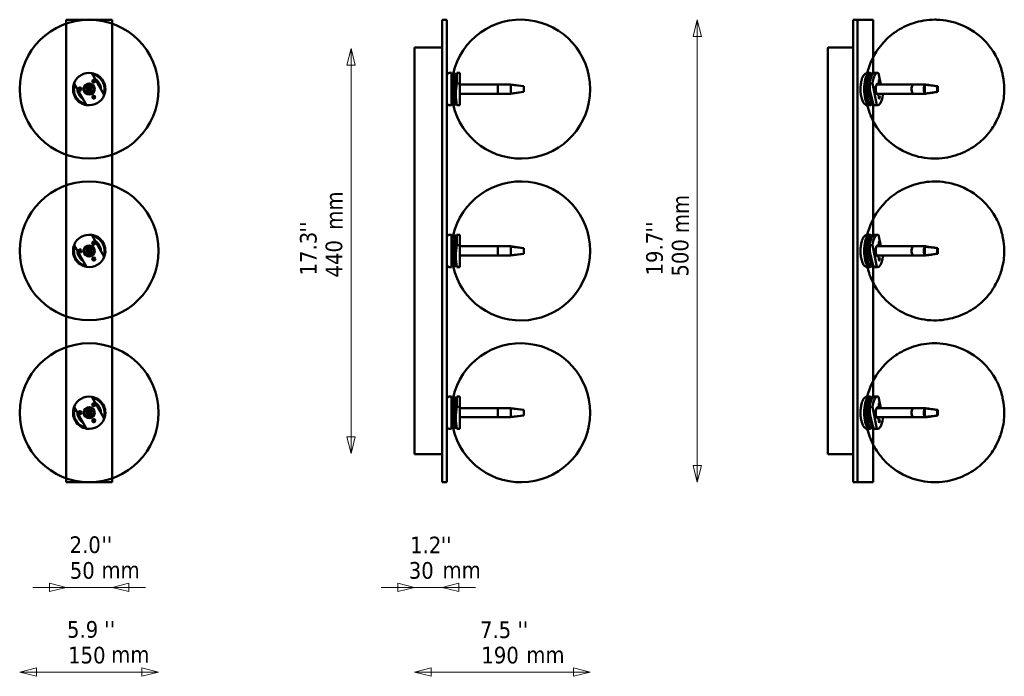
# Model space of a CAD drawing. Header units: millimetres. Extents: x 368 to 1433, y 228 to 938.
import ezdxf

# ---------------------------------------------------------------- set-up
doc = ezdxf.new("R2010")
doc.units = ezdxf.units.MM
doc.header["$LTSCALE"] = 6
for name, color, linetype, lineweight in [('Symbol (ISO)', 7, 'Continuous', 25), ('Widoczne (ISO)', 7, 'Continuous', 50), ('Wymiar (ISO)', 7, 'Continuous', 25)]:
    doc.layers.add(name, color=color, linetype=linetype, lineweight=lineweight)
doc.styles.add('Tekst notatki (ISO)', font='tahoma.ttf')

msp = doc.modelspace()

# ---------------------------------------------------------------- linework, layer by layer
at = {"layer": 'Widoczne (ISO)'}
for p, q in [((417.9, 938.3), (467.9, 938.3)), ((417.9, 438.3), (417.9, 938.3)), ((467.9, 938.3), (467.9, 438.3)), ((829.8, 938.3), (824.8, 938.3)), ((824.8, 438.3), (824.8, 938.3)), ((829.8, 438.3), (829.8, 938.3)), ((1273.8, 938.3), (1269.1, 938.3)), ((1269.1, 438.3), (1269.1, 938.3)), ((1273.8, 938.3), (1290.9, 938.3)), ((1273.8, 438.3), (1273.8, 938.3)), ((1290.9, 938.3), (1290.9, 880.1)), ((794.8, 907.3), (794.8, 908.3)), ((823.8, 908.3), (794.8, 908.3)), ((794.8, 469.3), (794.8, 907.3)), ((1241.8, 469.3), (1241.8, 907.3)), ((1269.1, 908.3), (1242.1, 908.3)), ((459.2, 857), (445.6, 880.5)), ((832.3, 880.8), (834.8, 880.8)), ((834.8, 845.8), (834.8, 880.8)), ((834.8, 879.8), (836.8, 879.8)), ((836.8, 846.8), (836.8, 879.8)), ((836.8, 875.9), (837.6, 875.9)), ((836.8, 873.4), (837.8, 873.4)), ((837.8, 869), (837.8, 879.8)), ((837.8, 879.8), (840.4, 879.8)), ((840.6, 880.8), (843.9, 880.8)), ((840.6, 869.5), (840.6, 880.8)), ((843.9, 869.5), (843.9, 880.8)), ((1284.7, 880.8), (1287, 880.8)), ((1286.8, 879.8), (1288.9, 879.8)), ((1289.9, 879.8), (1290.5, 879.8)), ((1292.5, 880.8), (1295.6, 880.8)), ((1298.9, 868.3), (1296.5, 880.5)), ((426.5, 869.5), (440.1, 846)), ((442.1, 866.3), (440.9, 867.8)), ((440.9, 865.2), (440.9, 867.8)), ((440.9, 861.4), (440.9, 865.2)), ((442.1, 866.3), (442.1, 865.2)), ((443.6, 866.3), (442.1, 866.3)), ((442.1, 865.2), (442.1, 861.4)), ((443.6, 866.3), (444.9, 867.8)), ((443.6, 865.2), (443.6, 866.3)), ((443.6, 861.4), (443.6, 865.2)), ((444.9, 867.8), (444.9, 865.2)), ((444.9, 865.2), (444.9, 861.4)), ((836.8, 870.4), (837.8, 870.4)), ((837.8, 868.3), (836.8, 868.3)), ((836.8, 864.8), (837.8, 864.8)), ((837.8, 869), (840.4, 869)), ((837.8, 869), (837.8, 847)), ((840.6, 869.5), (843.9, 869.5)), ((843.9, 869.5), (843.9, 846)), ((884.8, 868.3), (843.9, 868.3)), ((884.8, 858.3), (884.8, 868.3)), ((884.8, 868.3), (884.8, 858.3)), ((884.8, 868.3), (898.8, 868.3)), ((898.8, 867.8), (898.8, 868.3)), ((898.8, 868.3), (912.8, 866.3)), ((912.8, 866.3), (898.8, 867.8)), ((898.8, 858.7), (898.8, 867.8)), ((912.8, 866.3), (912.8, 865.2)), ((912.8, 865.2), (912.8, 861.4)), ((984.7, 863.1), (984.7, 863.4)), ((984.7, 863.1), (984.7, 863.4)), ((1284.6, 869), (1286.9, 869)), ((1284.6, 869), (1288.9, 847)), ((1284.8, 864.8), (1285.4, 864.8)), ((1286.9, 869.5), (1290, 869.5)), ((1290, 869.5), (1294.6, 846)), ((1334, 868.3), (1294.4, 868.3)), ((1334, 868.3), (1347.2, 868.3)), ((1360.1, 866.3), (1346.5, 867.8)), ((1346.5, 865.2), (1346.5, 867.8)), ((1346.5, 861.4), (1346.5, 865.2)), ((1360.1, 866.3), (1360.1, 865.2)), ((1360.6, 866.3), (1360.1, 866.3)), ((1360.6, 866.3), (1360.1, 866.3)), ((1360.1, 865.2), (1360.1, 861.4)), ((1360.6, 865.2), (1360.6, 866.3)), ((1360.6, 861.4), (1360.6, 865.2)), ((440.9, 858.7), (440.9, 861.4)), ((442.1, 860.3), (440.9, 858.7)), ((442.1, 861.4), (442.1, 860.3)), ((442.1, 860.3), (443.6, 860.3)), ((443.6, 860.3), (443.6, 861.4)), ((443.6, 860.3), (444.9, 858.7)), ((444.9, 861.4), (444.9, 858.7)), ((836.8, 861.8), (837.8, 861.8)), ((837.8, 858.3), (836.8, 858.3)), ((836.8, 856.1), (837.8, 856.1)), ((836.8, 853.1), (837.8, 853.1)), ((884.8, 858.3), (843.9, 858.3)), ((884.8, 858.3), (898.8, 858.3)), ((912.8, 860.3), (898.8, 858.7)), ((912.8, 860.3), (898.8, 858.3)), ((898.8, 858.3), (898.8, 858.7)), ((912.8, 861.4), (912.8, 860.3)), ((1284.8, 861.8), (1286, 861.8)), ((1286.3, 860.3), (1285.7, 860.3)), ((1334, 858.3), (1294.4, 858.3)), ((1301.1, 857), (1300.9, 858.3)), ((1334, 858.3), (1347.2, 858.3)), ((1346.5, 858.7), (1346.5, 861.4)), ((1360.1, 860.3), (1346.5, 858.7)), ((1360.1, 861.4), (1360.1, 860.3)), ((1360.1, 860.3), (1360.6, 860.3)), ((1360.6, 860.3), (1360.1, 860.2)), ((1360.6, 860.3), (1360.6, 861.4)), ((832.3, 845.8), (834.8, 845.8)), ((834.8, 846.8), (836.8, 846.8)), ((836.8, 850.6), (837.6, 850.6)), ((837.8, 847), (840.4, 847)), ((837.8, 846.8), (837.8, 847)), ((837.8, 846.8), (840.4, 846.8)), ((843.9, 846), (840.6, 846)), ((840.6, 845.8), (840.6, 846)), ((840.6, 845.8), (843.9, 845.8)), ((843.9, 845.8), (843.9, 846)), ((1284.7, 845.8), (1287, 845.8)), ((1286.8, 846.8), (1288.9, 846.8)), ((1288.9, 847), (1291.2, 847)), ((1289.9, 846.8), (1291.3, 846.8)), ((1290.9, 846.8), (1290.9, 705.1)), ((1294.6, 846), (1291.6, 846)), ((1292.5, 845.8), (1295.6, 845.8)), ((459.2, 682), (445.6, 705.5)), ((832.3, 705.8), (834.8, 705.8)), ((834.8, 670.8), (834.8, 705.8)), ((834.8, 704.8), (836.8, 704.8)), ((836.8, 671.8), (836.8, 704.8)), ((837.8, 694), (837.8, 704.8)), ((837.8, 704.8), (840.4, 704.8)), ((840.6, 705.8), (843.9, 705.8)), ((840.6, 694.5), (840.6, 705.8)), ((843.9, 694.5), (843.9, 705.8)), ((1284.7, 705.8), (1287, 705.8)), ((1286.8, 704.8), (1288.9, 704.8)), ((1289.9, 704.8), (1290.5, 704.8)), ((1292.5, 705.8), (1295.6, 705.8)), ((1298.9, 693.3), (1296.5, 705.5)), ((426.5, 694.5), (440.1, 671)), ((442.1, 691.3), (440.9, 692.8)), ((440.9, 690.2), (440.9, 692.8)), ((443.6, 691.3), (444.9, 692.8)), ((444.9, 692.8), (444.9, 690.2)), ((836.8, 700.9), (837.6, 700.9)), ((836.8, 698.4), (837.8, 698.4)), ((836.8, 695.4), (837.8, 695.4)), ((837.8, 693.3), (836.8, 693.3)), ((837.8, 694), (840.4, 694)), ((837.8, 694), (837.8, 672)), ((840.6, 694.5), (843.9, 694.5)), ((843.9, 694.5), (843.9, 671)), ((884.8, 693.3), (843.9, 693.3)), ((884.8, 683.3), (884.8, 693.3)), ((884.8, 693.3), (884.8, 683.3)), ((884.8, 693.3), (898.8, 693.3)), ((898.8, 692.8), (898.8, 693.3)), ((898.8, 693.3), (912.8, 691.3)), ((912.8, 691.3), (898.8, 692.8)), ((898.8, 683.7), (898.8, 692.8)), ((1284.6, 694), (1286.9, 694)), ((1284.6, 694), (1288.9, 672)), ((1286.9, 694.5), (1290, 694.5)), ((1290, 694.5), (1294.6, 671)), ((1334, 693.3), (1294.4, 693.3)), ((1334, 693.3), (1347.2, 693.3)), ((1360.1, 691.3), (1346.5, 692.8)), ((1346.5, 690.2), (1346.5, 692.8)), ((440.9, 686.4), (440.9, 690.2)), ((440.9, 683.7), (440.9, 686.4)), ((442.1, 685.3), (440.9, 683.7)), ((442.1, 691.3), (442.1, 690.2)), ((443.6, 691.3), (442.1, 691.3)), ((442.1, 690.2), (442.1, 686.4)), ((442.1, 686.4), (442.1, 685.3)), ((442.1, 685.3), (443.6, 685.3)), ((443.6, 690.2), (443.6, 691.3)), ((443.6, 686.4), (443.6, 690.2)), ((443.6, 685.3), (443.6, 686.4)), ((443.6, 685.3), (444.9, 683.7)), ((444.9, 690.2), (444.9, 686.4)), ((444.9, 686.4), (444.9, 683.7)), ((836.8, 689.8), (837.8, 689.8)), ((836.8, 686.8), (837.8, 686.8)), ((837.8, 683.3), (836.8, 683.3)), ((884.8, 683.3), (843.9, 683.3)), ((884.8, 683.3), (898.8, 683.3)), ((912.8, 685.3), (898.8, 683.7)), ((912.8, 685.3), (898.8, 683.3)), ((898.8, 683.3), (898.8, 683.7)), ((912.8, 691.3), (912.8, 690.2)), ((912.8, 690.2), (912.8, 686.4)), ((912.8, 686.4), (912.8, 685.3)), ((984.7, 688.1), (984.7, 688.4)), ((984.7, 688.1), (984.7, 688.4)), ((1284.8, 689.8), (1285.4, 689.8)), ((1284.8, 686.8), (1286, 686.8)), ((1286.3, 685.3), (1285.7, 685.3)), ((1334, 683.3), (1294.4, 683.3)), ((1301.1, 682), (1300.9, 683.3)), ((1334, 683.3), (1347.2, 683.3)), ((1346.5, 686.4), (1346.5, 690.2)), ((1346.5, 683.7), (1346.5, 686.4)), ((1360.1, 685.3), (1346.5, 683.7)), ((1360.1, 691.3), (1360.1, 690.2)), ((1360.6, 691.3), (1360.1, 691.3)), ((1360.6, 691.3), (1360.1, 691.3)), ((1360.1, 690.2), (1360.1, 686.4)), ((1360.1, 686.4), (1360.1, 685.3)), ((1360.1, 685.3), (1360.6, 685.3)), ((1360.6, 685.3), (1360.1, 685.2)), ((1360.6, 690.2), (1360.6, 691.3)), ((1360.6, 686.4), (1360.6, 690.2)), ((1360.6, 685.3), (1360.6, 686.4)), ((834.8, 671.8), (836.8, 671.8)), ((836.8, 681.1), (837.8, 681.1)), ((836.8, 678.1), (837.8, 678.1)), ((836.8, 675.6), (837.6, 675.6)), ((837.8, 672), (840.4, 672)), ((837.8, 671.8), (837.8, 672)), ((837.8, 671.8), (840.4, 671.8)), ((843.9, 671), (840.6, 671)), ((840.6, 670.8), (840.6, 671)), ((843.9, 670.8), (843.9, 671)), ((1286.8, 671.8), (1288.9, 671.8)), ((1288.9, 672), (1291.2, 672)), ((1289.9, 671.8), (1291.3, 671.8)), ((1290.9, 671.8), (1290.9, 530.1)), ((1294.6, 671), (1291.6, 671)), ((832.3, 670.8), (834.8, 670.8)), ((840.6, 670.8), (843.9, 670.8)), ((1284.7, 670.8), (1287, 670.8)), ((1292.5, 670.8), (1295.6, 670.8)), ((459.2, 507), (445.6, 530.5)), ((832.3, 530.8), (834.8, 530.8)), ((834.8, 495.8), (834.8, 530.8)), ((834.8, 529.8), (836.8, 529.8)), ((836.8, 496.8), (836.8, 529.8)), ((836.8, 525.9), (837.6, 525.9)), ((836.8, 523.4), (837.8, 523.4)), ((837.8, 519), (837.8, 529.8)), ((837.8, 529.8), (840.4, 529.8)), ((840.6, 530.8), (843.9, 530.8)), ((840.6, 519.5), (840.6, 530.8)), ((843.9, 519.5), (843.9, 530.8)), ((1284.7, 530.8), (1287, 530.8)), ((1286.8, 529.8), (1288.9, 529.8)), ((1289.9, 529.8), (1290.5, 529.8)), ((1292.5, 530.8), (1295.6, 530.8)), ((1298.9, 518.3), (1296.5, 530.5)), ((426.5, 519.5), (440.1, 496)), ((442.1, 516.3), (440.9, 517.8)), ((440.9, 515.2), (440.9, 517.8)), ((440.9, 511.4), (440.9, 515.2)), ((440.9, 508.7), (440.9, 511.4)), ((442.1, 516.3), (442.1, 515.2)), ((443.6, 516.3), (442.1, 516.3)), ((442.1, 515.2), (442.1, 511.4)), ((442.1, 511.4), (442.1, 510.3)), ((443.6, 516.3), (444.9, 517.8)), ((443.6, 515.2), (443.6, 516.3)), ((443.6, 511.4), (443.6, 515.2)), ((443.6, 510.3), (443.6, 511.4)), ((444.9, 517.8), (444.9, 515.2)), ((444.9, 515.2), (444.9, 511.4)), ((444.9, 511.4), (444.9, 508.7)), ((836.8, 520.4), (837.8, 520.4)), ((837.8, 518.3), (836.8, 518.3)), ((836.8, 514.8), (837.8, 514.8)), ((836.8, 511.8), (837.8, 511.8)), ((837.8, 519), (840.4, 519)), ((837.8, 519), (837.8, 497)), ((840.6, 519.5), (843.9, 519.5)), ((843.9, 519.5), (843.9, 496)), ((884.8, 518.3), (843.9, 518.3)), ((884.8, 508.3), (884.8, 518.3)), ((884.8, 518.3), (884.8, 508.3)), ((884.8, 518.3), (898.8, 518.3)), ((898.8, 517.8), (898.8, 518.3)), ((898.8, 518.3), (912.8, 516.3)), ((912.8, 516.3), (898.8, 517.8)), ((898.8, 508.7), (898.8, 517.8)), ((912.8, 516.3), (912.8, 515.2)), ((912.8, 515.2), (912.8, 511.4)), ((912.8, 511.4), (912.8, 510.3)), ((984.7, 513.1), (984.7, 513.4)), ((984.7, 513.1), (984.7, 513.4)), ((1284.6, 519), (1286.9, 519)), ((1284.6, 519), (1288.9, 497)), ((1284.8, 514.8), (1285.4, 514.8)), ((1284.8, 511.8), (1286, 511.8)), ((1286.9, 519.5), (1290, 519.5)), ((1290, 519.5), (1294.6, 496)), ((1334, 518.3), (1294.4, 518.3)), ((1334, 518.3), (1347.2, 518.3)), ((1360.1, 516.3), (1346.5, 517.8)), ((1346.5, 515.2), (1346.5, 517.8)), ((1346.5, 511.4), (1346.5, 515.2)), ((1346.5, 508.7), (1346.5, 511.4)), ((1360.1, 516.3), (1360.1, 515.2)), ((1360.6, 516.3), (1360.1, 516.3)), ((1360.6, 516.3), (1360.1, 516.3)), ((1360.1, 515.2), (1360.1, 511.4)), ((1360.1, 511.4), (1360.1, 510.3)), ((1360.6, 515.2), (1360.6, 516.3)), ((1360.6, 511.4), (1360.6, 515.2)), ((1360.6, 510.3), (1360.6, 511.4)), ((442.1, 510.3), (440.9, 508.7)), ((442.1, 510.3), (443.6, 510.3)), ((443.6, 510.3), (444.9, 508.7)), ((837.8, 508.3), (836.8, 508.3)), ((836.8, 506.1), (837.8, 506.1)), ((836.8, 503.1), (837.8, 503.1)), ((836.8, 500.6), (837.6, 500.6)), ((884.8, 508.3), (843.9, 508.3)), ((884.8, 508.3), (898.8, 508.3)), ((912.8, 510.3), (898.8, 508.7)), ((912.8, 510.3), (898.8, 508.3)), ((898.8, 508.3), (898.8, 508.7)), ((1286.3, 510.3), (1285.7, 510.3)), ((1334, 508.3), (1294.4, 508.3)), ((1301.1, 507), (1300.9, 508.3)), ((1334, 508.3), (1347.2, 508.3)), ((1360.1, 510.3), (1346.5, 508.7)), ((1360.1, 510.3), (1360.6, 510.3)), ((1360.6, 510.3), (1360.1, 510.2)), ((832.3, 495.8), (834.8, 495.8)), ((834.8, 496.8), (836.8, 496.8)), ((837.8, 497), (840.4, 497)), ((837.8, 496.8), (837.8, 497)), ((837.8, 496.8), (840.4, 496.8)), ((843.9, 496), (840.6, 496)), ((840.6, 495.8), (840.6, 496)), ((840.6, 495.8), (843.9, 495.8)), ((843.9, 495.8), (843.9, 496)), ((1284.7, 495.8), (1287, 495.8)), ((1286.8, 496.8), (1288.9, 496.8)), ((1288.9, 497), (1291.2, 497)), ((1289.9, 496.8), (1291.3, 496.8)), ((1290.9, 496.8), (1290.9, 438.3)), ((1294.6, 496), (1291.6, 496)), ((1292.5, 495.8), (1295.6, 495.8)), ((794.8, 468.3), (794.8, 469.3)), ((794.8, 468.3), (823.8, 468.3)), ((1242.1, 468.3), (1269.1, 468.3)), ((467.9, 438.3), (417.9, 438.3)), ((829.8, 438.3), (824.8, 438.3)), ((1273.8, 438.3), (1269.1, 438.3)), ((1290.9, 438.3), (1273.8, 438.3))]:
    msp.add_line(p, q, dxfattribs=at)
for centre, radius in [((442.9, 863.3), 75.1), ((447.9, 871.9), 1.73), ((447.9, 871.9), 1.23), ((432.9, 863.3), 1.73), ((432.9, 863.3), 1.23), ((432.9, 863.3), 1.19), ((442.9, 863.3), 6), ((442.9, 863.3), 5.96), ((447.9, 871.9), 1.19), ((447.9, 854.6), 1.73), ((447.9, 854.6), 1.23), ((447.9, 854.6), 1.19), ((442.9, 688.3), 75.1), ((442.9, 688.3), 6), ((442.9, 688.3), 5.96), ((447.9, 696.9), 1.73), ((447.9, 696.9), 1.23), ((447.9, 696.9), 1.19), ((432.9, 688.3), 1.73), ((432.9, 688.3), 1.23), ((432.9, 688.3), 1.19), ((447.9, 679.6), 1.73), ((447.9, 679.6), 1.23), ((447.9, 679.6), 1.19), ((442.9, 513.3), 75.1), ((447.9, 521.9), 1.73), ((447.9, 521.9), 1.23), ((447.9, 521.9), 1.19), ((432.9, 513.3), 1.73), ((432.9, 513.3), 1.23), ((432.9, 513.3), 1.19), ((442.9, 513.3), 6), ((442.9, 513.3), 5.96), ((447.9, 504.6), 1.73), ((447.9, 504.6), 1.23), ((447.9, 504.6), 1.19)]:
    msp.add_circle(centre, radius, dxfattribs=at)
for centre, radius, start, end in [((909.7, 863.4), 75, 0, 167.3777), ((823.8, 907.3), 1, 0, 90), ((442.9, 863.3), 17.5, 81.0552, 158.9448), ((442.9, 863.3), 17.5, 338.9448, 81.0552), ((442.9, 863.3), 16.5, 341.8103, 78.1897), ((442.9, 863.3), 12.6, 0.7238, 59.2762), ((447.6, 871.5), 3, 7.556, 52.444), ((832.3, 878.3), 2.5, 90, 180), ((837.6, 876.1), 0.2, 270, 333.3828), ((913.6, 863.3), 75, 166.5066, 167.291), ((442.9, 863.3), 17.5, 158.9448, 261.0552), ((442.9, 863.3), 16.5, 161.8103, 258.1897), ((442.9, 863.3), 12.6, 180.7238, 239.2762), ((433.4, 863.3), 3, 187.556, 232.444), ((442.9, 863.3), 5, 113.5782, 246.4218), ((442.9, 863.3), 5, 66.4218, 113.5782), ((442.9, 863.3), 5, 293.5782, 66.4218), ((909.7, 863.1), 75, 192.6223, 0), ((909.7, 863.4), 75, 359.9154, 0), ((909.7, 863.1), 75, 0, 0.0846), ((442.9, 863.3), 17.5, 261.0552, 338.9448), ((442.9, 863.3), 5, 246.4218, 293.5782), ((832.3, 848.3), 2.5, 180, 270), ((837.6, 850.4), 0.2, 26.6172, 90), ((913.6, 863.3), 75, 192.709, 193.4934), ((909.7, 688.4), 75, 0, 167.3777), ((442.9, 688.3), 17.5, 81.0552, 158.9448), ((442.9, 688.3), 17.5, 338.9448, 81.0552), ((442.9, 688.3), 16.5, 341.8103, 78.1897), ((832.3, 703.3), 2.5, 90, 180), ((913.6, 688.3), 75, 166.5066, 167.291), ((442.9, 688.3), 17.5, 158.9448, 261.0552), ((442.9, 688.3), 16.5, 161.8103, 258.1897), ((442.9, 688.3), 5, 113.5782, 246.4218), ((442.9, 688.3), 5, 66.4218, 113.5782), ((442.9, 688.3), 5, 293.5782, 66.4218), ((442.9, 688.3), 12.6, 0.7238, 59.2762), ((447.6, 696.5), 3, 7.556, 52.444), ((837.6, 701.1), 0.2, 270, 333.3828), ((442.9, 688.3), 12.6, 180.7238, 239.2762), ((433.4, 688.3), 3, 187.556, 232.444), ((442.9, 688.3), 17.5, 261.0552, 338.9448), ((442.9, 688.3), 5, 246.4218, 293.5782), ((909.7, 688.1), 75, 192.6223, 0), ((909.7, 688.4), 75, 359.9154, 0), ((909.7, 688.1), 75, 0, 0.0846), ((832.3, 673.3), 2.5, 180, 270), ((837.6, 675.4), 0.2, 26.6172, 90), ((913.6, 688.3), 75, 192.709, 193.4934), ((909.7, 513.4), 75, 0, 167.3777), ((442.9, 513.3), 17.5, 81.0552, 158.9448), ((442.9, 513.3), 17.5, 338.9448, 81.0552), ((442.9, 513.3), 16.5, 341.8103, 78.1897), ((442.9, 513.3), 12.6, 0.7238, 59.2762), ((447.6, 521.5), 3, 7.556, 52.444), ((832.3, 528.3), 2.5, 90, 180), ((837.6, 526.1), 0.2, 270, 333.3828), ((913.6, 513.3), 75, 166.5066, 167.291), ((442.9, 513.3), 17.5, 158.9448, 261.0552), ((442.9, 513.3), 16.5, 161.8103, 258.1897), ((442.9, 513.3), 12.6, 180.7238, 239.2762), ((433.4, 513.3), 3, 187.556, 232.444), ((442.9, 513.3), 5, 113.5782, 246.4218), ((442.9, 513.3), 5, 66.4218, 113.5782), ((442.9, 513.3), 5, 293.5782, 66.4218), ((909.7, 513.1), 75, 192.6223, 0), ((909.7, 513.4), 75, 359.9154, 0), ((909.7, 513.1), 75, 0, 0.0846), ((442.9, 513.3), 17.5, 261.0552, 338.9448), ((442.9, 513.3), 5, 246.4218, 293.5782), ((837.6, 500.4), 0.2, 26.6172, 90), ((832.3, 498.3), 2.5, 180, 270), ((913.6, 513.3), 75, 192.709, 193.4934), ((823.8, 469.3), 1, 270, 0)]:
    msp.add_arc(centre, radius, start, end, dxfattribs=at)
for centre, major_axis, ratio, start_param, end_param in [((1242.1, 907.3), (0, 1), 0.34202, 0, 1.570796), ((1287, 863.3), (0, 17.5), 0.34202, 5.94287, 9.765093), ((1288.9, 863.3), (0, 16.5), 0.34202, 6.199832, 9.508131), ((1289.9, 863.3), (0, 16.5), 0.34202, 0, 1.213374), ((1292.5, 863.3), (0, 17.5), 0.34202, 0, 1.203314), ((1295.6, 863.3), (0, 17.5), 0.34202, 6.127069, 7.486499), ((913.6, 857.8), (-74.2, 0), 0.866025, 6.098681, 6.46769), ((1285.7, 863.3), (0, -3), 0.34202, 3.629642, 6.283185), ((1357.8, 857.8), (63.8, -37.8), 0.813798, 3.586321, 3.95533), ((1291.7, 863.3), (0, 1.23), 0.34202, 3.262567, 6.162211), ((1295.6, 863.3), (0, -6), 0.34202, 2.555907, 6.868871), ((1296.8, 871.9), (0, 1.23), 0.34202, 3.262567, 6.162211), ((1334, 863.3), (0, -5), 0.34202, 3.141593, 6.283185), ((1334, 863.3), (0, 5), 0.34202, 0, 3.141593), ((1347.2, 863.3), (0, -5), 0.34202, 3.553109, 5.871668), ((1347.2, 863.3), (0, 5), 0.34202, 6.231189, 6.694702), ((1295.6, 863.3), (0, -17.5), 0.34202, 6.127069, 7.486499), ((1296.8, 854.6), (0, 1.23), 0.34202, 3.262567, 6.162211), ((1347.2, 863.3), (0, -5), 0.34202, 5.871668, 6.335182), ((1289.9, 863.3), (0, -16.5), 0.34202, 6.117009, 6.283185), ((1292.5, 863.3), (0, -17.5), 0.34202, 6.127069, 6.283185), ((1287, 688.3), (0, 17.5), 0.34202, 5.94287, 9.765093), ((1288.9, 688.3), (0, 16.5), 0.34202, 6.199832, 9.508131), ((1289.9, 688.3), (0, 16.5), 0.34202, 0, 1.213374), ((1292.5, 688.3), (0, 17.5), 0.34202, 0, 1.203314), ((1295.6, 688.3), (0, 17.5), 0.34202, 6.127069, 7.486499), ((913.6, 682.8), (-74.2, 0), 0.866025, 6.098681, 6.46769), ((1357.8, 682.8), (63.8, -37.8), 0.813798, 3.586321, 3.95533), ((1295.6, 688.3), (0, -6), 0.34202, 2.555907, 6.868871), ((1296.8, 696.9), (0, 1.23), 0.34202, 3.262567, 6.162211), ((1334, 688.3), (0, -5), 0.34202, 3.141593, 6.283185), ((1334, 688.3), (0, 5), 0.34202, 0, 3.141593), ((1347.2, 688.3), (0, -5), 0.34202, 3.553109, 5.871668), ((1347.2, 688.3), (0, 5), 0.34202, 6.231189, 6.694702), ((1285.7, 688.3), (0, -3), 0.34202, 3.629642, 6.283185), ((1291.7, 688.3), (0, 1.23), 0.34202, 3.262567, 6.162211), ((1295.6, 688.3), (0, -17.5), 0.34202, 6.127069, 7.486499), ((1347.2, 688.3), (0, -5), 0.34202, 5.871668, 6.335182), ((1289.9, 688.3), (0, -16.5), 0.34202, 6.117009, 6.283185), ((1292.5, 688.3), (0, -17.5), 0.34202, 6.127069, 6.283185), ((1296.8, 679.6), (0, 1.23), 0.34202, 3.262567, 6.162211), ((1287, 513.3), (0, 17.5), 0.34202, 5.94287, 9.765093), ((1288.9, 513.3), (0, 16.5), 0.34202, 6.199832, 9.508131), ((1289.9, 513.3), (0, 16.5), 0.34202, 0, 1.213374), ((1292.5, 513.3), (0, 17.5), 0.34202, 0, 1.203314), ((1295.6, 513.3), (0, 17.5), 0.34202, 6.127069, 7.486499), ((1296.8, 521.9), (0, 1.23), 0.34202, 3.262567, 6.162211), ((913.6, 507.8), (-74.2, 0), 0.866025, 6.098681, 6.46769), ((1285.7, 513.3), (0, -3), 0.34202, 3.629642, 6.283185), ((1357.8, 507.8), (63.8, -37.8), 0.813798, 3.586321, 3.95533), ((1291.7, 513.3), (0, 1.23), 0.34202, 3.262567, 6.162211), ((1295.6, 513.3), (0, -6), 0.34202, 2.555907, 6.868871), ((1334, 513.3), (0, -5), 0.34202, 3.141593, 6.283185), ((1334, 513.3), (0, 5), 0.34202, 0, 3.141593), ((1347.2, 513.3), (0, -5), 0.34202, 3.553109, 5.871668), ((1347.2, 513.3), (0, 5), 0.34202, 6.231189, 6.694702), ((1295.6, 513.3), (0, -17.5), 0.34202, 6.127069, 7.486499), ((1296.8, 504.6), (0, 1.23), 0.34202, 3.262567, 6.162211), ((1347.2, 513.3), (0, -5), 0.34202, 5.871668, 6.335182), ((1289.9, 513.3), (0, -16.5), 0.34202, 6.117009, 6.283185), ((1292.5, 513.3), (0, -17.5), 0.34202, 6.127069, 6.283185), ((1242.1, 469.3), (0, -1), 0.34202, 4.712389, 6.283185)]:
    msp.add_ellipse(centre, major_axis=major_axis, ratio=ratio, start_param=start_param, end_param=end_param, dxfattribs=at)
for centre, major_axis in [((1297.3, 871.9), (0, 1.73)), ((1292.1, 863.3), (0, -1.73)), ((1297.3, 854.6), (0, 1.73)), ((1297.3, 696.9), (0, 1.73)), ((1292.1, 688.3), (0, -1.73)), ((1297.3, 679.6), (0, 1.73)), ((1297.3, 521.9), (0, 1.73)), ((1292.1, 513.3), (0, -1.73)), ((1297.3, 504.6), (0, 1.73))]:
    msp.add_ellipse(centre, major_axis=major_axis, ratio=0.34202, dxfattribs=at)
for points, knots in [([(1357.4, 938.4), (1349.4, 938.4), (1341.5, 937), (1326.9, 932.3), (1320.4, 928.9), (1308.6, 920.9), (1303.9, 916.2), (1295.2, 906), (1292.3, 900.9), (1286.7, 889.5), (1285.3, 884.4), (1282.5, 872.3), (1282.3, 866.8), (1282.6, 856.9), (1282.9, 852.8), (1284.9, 843.8), (1286, 839.3), (1290.3, 829.4), (1292.5, 825.2), (1298.4, 816.7), (1301.3, 813.1), (1311.1, 803.6), (1319.4, 797.3), (1338.5, 790.1), (1347.3, 788.3), (1364.3, 788), (1372.3, 789.3), (1387, 793.8), (1393.6, 797.1), (1405.5, 805), (1410.3, 809.6), (1419.2, 819.8), (1422.1, 824.9), (1427.9, 836.3), (1429.3, 841.3), (1432.3, 853.4), (1432.6, 858.8), (1432.4, 868.5), (1432.1, 872.6), (1430.3, 881.5), (1429.3, 886), (1425.2, 895.9), (1423.1, 900.2), (1417.3, 908.8), (1414.4, 912.5), (1404.7, 922.1), (1396.5, 928.6), (1377.3, 936.1), (1368.5, 938.1), (1358.8, 938.4), (1358.1, 938.4), (1357.4, 938.4)], [0, 0, 0, 0, 0.109446, 0.109446, 0.22875, 0.22875, 0.380678, 0.380678, 0.604177, 0.604177, 0.980245, 0.980245, 1.65971, 1.65971, 2.124232, 2.124232, 2.477917, 2.477917, 2.689396, 2.689396, 2.822985, 2.822985, 3.013497, 3.013497, 3.136426, 3.136426, 3.245894, 3.245894, 3.364296, 3.364296, 3.514045, 3.514045, 3.732896, 3.732896, 4.099069, 4.099069, 4.760977, 4.760977, 5.22778, 5.22778, 5.595238, 5.595238, 5.816503, 5.816503, 5.954848, 5.954848, 6.150205, 6.150205, 6.274176, 6.274176, 6.283185, 6.283185, 6.283185, 6.283185]), ([(1284.7, 845.8), (1284, 845.8), (1283.3, 845.9), (1282, 846.6), (1281.5, 847.1), (1280.2, 848.5), (1279.6, 849.6), (1278.5, 852.3), (1278.1, 853.9), (1277.4, 857.3), (1277.2, 859.1), (1277, 862.7), (1277, 864.5), (1277.3, 868), (1277.5, 869.7), (1278.1, 872.9), (1278.5, 874.4), (1279.6, 877.1), (1280.3, 878.3), (1281.7, 879.6), (1282.1, 880), (1283.3, 880.6), (1284, 880.8), (1284.7, 880.8)], [3.141593, 3.141593, 3.141593, 3.141593, 3.306994, 3.306994, 3.51017, 3.51017, 3.843469, 3.843469, 4.217729, 4.217729, 4.562888, 4.562888, 4.899551, 4.899551, 5.23663, 5.23663, 5.583149, 5.583149, 5.957606, 5.957606, 6.110049, 6.110049, 6.283185, 6.283185, 6.283185, 6.283185]), ([(1285.5, 864.3), (1285.5, 863.7), (1285.5, 863.1), (1285.5, 861.2), (1285.6, 859.9), (1286, 857.4), (1286.2, 856.2), (1286.8, 854.1), (1287.2, 853.2), (1287.7, 852.3), (1287.8, 852), (1288, 851.8)], [7.775284, 7.775284, 7.775284, 7.775284, 7.909161, 7.909161, 8.227642, 8.227642, 8.545674, 8.545674, 8.862193, 8.862193, 8.981616, 8.981616, 8.981616, 8.981616]), ([(1347.3, 868.3), (1349.4, 867.9), (1351.5, 867.6), (1354.6, 867.1), (1355.7, 867), (1357.3, 866.7), (1357.8, 866.7), (1358.6, 866.5), (1358.9, 866.5), (1359.3, 866.4), (1359.5, 866.4), (1359.8, 866.4), (1359.9, 866.3), (1360.1, 866.3)], [0, 0, 0, 0, 0.677928, 0.677928, 1.017086, 1.017086, 1.187217, 1.187217, 1.273428, 1.273428, 1.317933, 1.317933, 1.364492, 1.364492, 1.364492, 1.364492]), ([(1360.1, 860.2), (1359.9, 860.2), (1359.8, 860.2), (1359.5, 860.1), (1359.4, 860.1), (1358.9, 860), (1358.7, 860), (1357.7, 859.9), (1357.1, 859.8), (1354.4, 859.3), (1352.4, 859), (1349.4, 858.6), (1348.3, 858.4), (1347.3, 858.3)], [0, 0, 0, 0, 0.041461, 0.041461, 0.08749, 0.08749, 0.169679, 0.169679, 0.383958, 0.383958, 1.026213, 1.026213, 1.364509, 1.364509, 1.364509, 1.364509]), ([(1357.4, 763.4), (1349.4, 763.4), (1341.5, 762), (1326.9, 757.3), (1320.4, 753.9), (1308.6, 745.9), (1303.9, 741.2), (1295.2, 731), (1292.3, 725.9), (1286.7, 714.5), (1285.3, 709.4), (1282.5, 697.3), (1282.3, 691.8), (1282.6, 681.9), (1282.9, 677.8), (1284.9, 668.8), (1286, 664.3), (1290.3, 654.4), (1292.5, 650.2), (1298.4, 641.7), (1301.3, 638.1), (1311.1, 628.6), (1319.4, 622.3), (1338.5, 615.1), (1347.3, 613.3), (1364.3, 613), (1372.3, 614.3), (1387, 618.8), (1393.6, 622.1), (1405.5, 630), (1410.3, 634.6), (1419.2, 644.8), (1422.1, 649.9), (1427.9, 661.3), (1429.3, 666.3), (1432.3, 678.4), (1432.6, 683.8), (1432.4, 693.5), (1432.1, 697.6), (1430.3, 706.5), (1429.3, 711), (1425.2, 720.9), (1423.1, 725.2), (1417.3, 733.8), (1414.4, 737.5), (1404.7, 747.1), (1396.5, 753.6), (1377.3, 761.1), (1368.5, 763.1), (1358.8, 763.4), (1358.1, 763.4), (1357.4, 763.4)], [0, 0, 0, 0, 0.109446, 0.109446, 0.22875, 0.22875, 0.380678, 0.380678, 0.604177, 0.604177, 0.980245, 0.980245, 1.65971, 1.65971, 2.124232, 2.124232, 2.477917, 2.477917, 2.689396, 2.689396, 2.822985, 2.822985, 3.013497, 3.013497, 3.136426, 3.136426, 3.245894, 3.245894, 3.364296, 3.364296, 3.514045, 3.514045, 3.732896, 3.732896, 4.099069, 4.099069, 4.760977, 4.760977, 5.22778, 5.22778, 5.595238, 5.595238, 5.816503, 5.816503, 5.954848, 5.954848, 6.150205, 6.150205, 6.274176, 6.274176, 6.283185, 6.283185, 6.283185, 6.283185]), ([(1284.7, 670.8), (1284, 670.8), (1283.3, 670.9), (1282, 671.6), (1281.5, 672.1), (1280.2, 673.5), (1279.6, 674.6), (1278.5, 677.3), (1278.1, 678.9), (1277.4, 682.3), (1277.2, 684.1), (1277, 687.7), (1277, 689.5), (1277.3, 693), (1277.5, 694.7), (1278.1, 697.9), (1278.5, 699.4), (1279.6, 702.1), (1280.3, 703.3), (1281.7, 704.6), (1282.1, 705), (1283.3, 705.6), (1284, 705.8), (1284.7, 705.8)], [3.141593, 3.141593, 3.141593, 3.141593, 3.306994, 3.306994, 3.51017, 3.51017, 3.843469, 3.843469, 4.217729, 4.217729, 4.562888, 4.562888, 4.899551, 4.899551, 5.23663, 5.23663, 5.583149, 5.583149, 5.957606, 5.957606, 6.110049, 6.110049, 6.283185, 6.283185, 6.283185, 6.283185]), ([(1347.3, 693.3), (1349.4, 692.9), (1351.5, 692.6), (1354.6, 692.1), (1355.7, 692), (1357.3, 691.7), (1357.8, 691.7), (1358.6, 691.5), (1358.9, 691.5), (1359.3, 691.4), (1359.5, 691.4), (1359.8, 691.4), (1359.9, 691.3), (1360.1, 691.3)], [0, 0, 0, 0, 0.677928, 0.677928, 1.017086, 1.017086, 1.187217, 1.187217, 1.273428, 1.273428, 1.317933, 1.317933, 1.364492, 1.364492, 1.364492, 1.364492]), ([(1285.5, 689.3), (1285.5, 688.7), (1285.5, 688.1), (1285.5, 686.2), (1285.6, 684.9), (1286, 682.4), (1286.2, 681.2), (1286.8, 679.1), (1287.2, 678.2), (1287.7, 677.3), (1287.8, 677), (1288, 676.8)], [7.775284, 7.775284, 7.775284, 7.775284, 7.909161, 7.909161, 8.227642, 8.227642, 8.545674, 8.545674, 8.862193, 8.862193, 8.981616, 8.981616, 8.981616, 8.981616]), ([(1360.1, 685.2), (1359.9, 685.2), (1359.8, 685.2), (1359.5, 685.1), (1359.4, 685.1), (1358.9, 685), (1358.7, 685), (1357.7, 684.9), (1357.1, 684.8), (1354.4, 684.3), (1352.4, 684), (1349.4, 683.6), (1348.3, 683.4), (1347.3, 683.3)], [0, 0, 0, 0, 0.041461, 0.041461, 0.08749, 0.08749, 0.169679, 0.169679, 0.383958, 0.383958, 1.026213, 1.026213, 1.364509, 1.364509, 1.364509, 1.364509]), ([(1357.4, 588.4), (1349.4, 588.4), (1341.5, 587), (1326.9, 582.3), (1320.4, 578.9), (1308.6, 570.9), (1303.9, 566.2), (1295.2, 556), (1292.3, 550.9), (1286.7, 539.5), (1285.3, 534.4), (1282.5, 522.3), (1282.3, 516.8), (1282.6, 506.9), (1282.9, 502.8), (1284.9, 493.8), (1286, 489.3), (1290.3, 479.4), (1292.5, 475.2), (1298.4, 466.7), (1301.3, 463.1), (1311.1, 453.6), (1319.4, 447.3), (1338.5, 440.1), (1347.3, 438.3), (1364.3, 438), (1372.3, 439.3), (1387, 443.8), (1393.6, 447.1), (1405.5, 455), (1410.3, 459.6), (1419.2, 469.8), (1422.1, 474.9), (1427.9, 486.3), (1429.3, 491.3), (1432.3, 503.4), (1432.6, 508.8), (1432.4, 518.5), (1432.1, 522.6), (1430.3, 531.5), (1429.3, 536), (1425.2, 545.9), (1423.1, 550.2), (1417.3, 558.8), (1414.4, 562.5), (1404.7, 572.1), (1396.5, 578.6), (1377.3, 586.1), (1368.5, 588.1), (1358.8, 588.4), (1358.1, 588.4), (1357.4, 588.4)], [0, 0, 0, 0, 0.109446, 0.109446, 0.22875, 0.22875, 0.380678, 0.380678, 0.604177, 0.604177, 0.980245, 0.980245, 1.65971, 1.65971, 2.124232, 2.124232, 2.477917, 2.477917, 2.689396, 2.689396, 2.822985, 2.822985, 3.013497, 3.013497, 3.136426, 3.136426, 3.245894, 3.245894, 3.364296, 3.364296, 3.514045, 3.514045, 3.732896, 3.732896, 4.099069, 4.099069, 4.760977, 4.760977, 5.22778, 5.22778, 5.595238, 5.595238, 5.816503, 5.816503, 5.954848, 5.954848, 6.150205, 6.150205, 6.274176, 6.274176, 6.283185, 6.283185, 6.283185, 6.283185]), ([(1284.7, 495.8), (1284, 495.8), (1283.3, 495.9), (1282, 496.6), (1281.5, 497.1), (1280.2, 498.5), (1279.6, 499.6), (1278.5, 502.3), (1278.1, 503.9), (1277.4, 507.3), (1277.2, 509.1), (1277, 512.7), (1277, 514.5), (1277.3, 518), (1277.5, 519.7), (1278.1, 522.9), (1278.5, 524.4), (1279.6, 527.1), (1280.3, 528.3), (1281.7, 529.6), (1282.1, 530), (1283.3, 530.6), (1284, 530.8), (1284.7, 530.8)], [3.141593, 3.141593, 3.141593, 3.141593, 3.306994, 3.306994, 3.51017, 3.51017, 3.843469, 3.843469, 4.217729, 4.217729, 4.562888, 4.562888, 4.899551, 4.899551, 5.23663, 5.23663, 5.583149, 5.583149, 5.957606, 5.957606, 6.110049, 6.110049, 6.283185, 6.283185, 6.283185, 6.283185]), ([(1285.5, 514.3), (1285.5, 513.7), (1285.5, 513.1), (1285.5, 511.2), (1285.6, 509.9), (1286, 507.4), (1286.2, 506.2), (1286.8, 504.1), (1287.2, 503.2), (1287.7, 502.3), (1287.8, 502), (1288, 501.8)], [7.775284, 7.775284, 7.775284, 7.775284, 7.909161, 7.909161, 8.227642, 8.227642, 8.545674, 8.545674, 8.862193, 8.862193, 8.981616, 8.981616, 8.981616, 8.981616]), ([(1347.3, 518.3), (1349.4, 517.9), (1351.5, 517.6), (1354.6, 517.1), (1355.7, 517), (1357.3, 516.7), (1357.8, 516.7), (1358.6, 516.5), (1358.9, 516.5), (1359.3, 516.4), (1359.5, 516.4), (1359.8, 516.4), (1359.9, 516.3), (1360.1, 516.3)], [0, 0, 0, 0, 0.677928, 0.677928, 1.017086, 1.017086, 1.187217, 1.187217, 1.273428, 1.273428, 1.317933, 1.317933, 1.364492, 1.364492, 1.364492, 1.364492]), ([(1360.1, 510.2), (1359.9, 510.2), (1359.8, 510.2), (1359.5, 510.1), (1359.4, 510.1), (1358.9, 510), (1358.7, 510), (1357.7, 509.9), (1357.1, 509.8), (1354.4, 509.3), (1352.4, 509), (1349.4, 508.6), (1348.3, 508.4), (1347.3, 508.3)], [0, 0, 0, 0, 0.041461, 0.041461, 0.08749, 0.08749, 0.169679, 0.169679, 0.383958, 0.383958, 1.026213, 1.026213, 1.364509, 1.364509, 1.364509, 1.364509])]:
    msp.add_open_spline(points, degree=3, knots=knots, dxfattribs=at)
at = {"layer": 'Wymiar (ISO)', "lineweight": 18}
for p, q in [((1100.5, 938.3), (1096, 920.3)), ((1100.5, 920.3), (1100.5, 938.3)), ((1105, 920.3), (1100.5, 938.3)), ((1096, 920.3), (1105, 920.3)), ((1100.5, 920.3), (1100.5, 456.3)), ((726.1, 907.3), (721.6, 889.3)), ((726.1, 889.3), (726.1, 907.3)), ((730.6, 889.3), (726.1, 907.3)), ((721.6, 889.3), (730.6, 889.3)), ((726.1, 487.3), (726.1, 889.3)), ((721.6, 487.3), (726.1, 469.3)), ((730.6, 487.3), (721.6, 487.3)), ((726.1, 487.3), (726.1, 469.3)), ((726.1, 469.3), (730.6, 487.3)), ((1096, 456.3), (1100.5, 438.3)), ((1105, 456.3), (1096, 456.3)), ((1100.5, 456.3), (1100.5, 438.3)), ((1100.5, 438.3), (1105, 456.3)), ((399.9, 324.3), (381.9, 324.3)), ((417.9, 324.3), (399.9, 328.8)), ((399.9, 328.8), (399.9, 319.8)), ((399.9, 324.3), (417.9, 324.3)), ((399.9, 319.8), (417.9, 324.3)), ((467.9, 324.3), (417.9, 324.3)), ((485.9, 328.8), (467.9, 324.3)), ((485.9, 324.3), (467.9, 324.3)), ((467.9, 324.3), (485.9, 319.8)), ((485.9, 319.8), (485.9, 328.8)), ((485.9, 324.3), (503.9, 324.3)), ((776.8, 324.3), (758.8, 324.3)), ((794.8, 324.3), (776.8, 328.8)), ((776.8, 328.8), (776.8, 319.8)), ((776.8, 324.3), (794.8, 324.3)), ((776.8, 319.8), (794.8, 324.3)), ((824.8, 324.3), (794.8, 324.3)), ((842.8, 328.8), (824.8, 324.3)), ((842.8, 324.3), (824.8, 324.3)), ((824.8, 324.3), (842.8, 319.8)), ((842.8, 319.8), (842.8, 328.8)), ((842.8, 324.3), (860.8, 324.3)), ((385.8, 237.2), (367.8, 232.7)), ((385.8, 228.2), (385.8, 237.2)), ((518, 232.7), (500, 237.2)), ((500, 237.2), (500, 228.2)), ((812.8, 237.2), (794.8, 232.7)), ((812.8, 228.2), (812.8, 237.2)), ((984.7, 232.7), (966.7, 237.2)), ((966.7, 237.2), (966.7, 228.2)), ((385.8, 232.7), (367.8, 232.7)), ((367.8, 232.7), (385.8, 228.2)), ((385.8, 232.7), (500, 232.7)), ((500, 232.7), (518, 232.7)), ((500, 228.2), (518, 232.7)), ((812.8, 232.7), (794.8, 232.7)), ((794.8, 232.7), (812.8, 228.2)), ((812.8, 232.7), (966.7, 232.7)), ((966.7, 232.7), (984.7, 232.7)), ((966.7, 228.2), (984.7, 232.7))]:
    msp.add_line(p, q, dxfattribs=at)
at = {"layer": 'Wymiar (ISO)', "lineweight": 18, "flags": 128}
for points in [[(1105, 920.3), (1100.5, 938.3), (1096, 920.3), (1105, 920.3)], [(730.6, 889.3), (726.1, 907.3), (721.6, 889.3), (730.6, 889.3)], [(721.6, 487.3), (726.1, 469.3), (730.6, 487.3), (721.6, 487.3)], [(1096, 456.3), (1100.5, 438.3), (1105, 456.3), (1096, 456.3)], [(399.9, 319.8), (417.9, 324.3), (399.9, 328.8), (399.9, 319.8)], [(485.9, 328.8), (467.9, 324.3), (485.9, 319.8), (485.9, 328.8)], [(776.8, 319.8), (794.8, 324.3), (776.8, 328.8), (776.8, 319.8)], [(842.8, 328.8), (824.8, 324.3), (842.8, 319.8), (842.8, 328.8)], [(385.8, 237.2), (367.8, 232.7), (385.8, 228.2), (385.8, 237.2)], [(500, 228.2), (518, 232.7), (500, 237.2), (500, 228.2)], [(812.8, 237.2), (794.8, 232.7), (812.8, 228.2), (812.8, 237.2)], [(966.7, 228.2), (984.7, 232.7), (966.7, 237.2), (966.7, 228.2)]]:
    msp.add_lwpolyline(points, dxfattribs=at)
at = {"layer": 'Wymiar (ISO)'}
for points in [[(1105, 920.3), (1100.5, 938.3), (1096, 920.3), (1105, 920.3)], [(730.6, 889.3), (726.1, 907.3), (721.6, 889.3), (730.6, 889.3)], [(721.6, 487.3), (726.1, 469.3), (730.6, 487.3), (721.6, 487.3)], [(1096, 456.3), (1100.5, 438.3), (1105, 456.3), (1096, 456.3)], [(399.9, 319.8), (417.9, 324.3), (399.9, 328.8), (399.9, 319.8)], [(485.9, 328.8), (467.9, 324.3), (485.9, 319.8), (485.9, 328.8)], [(776.8, 319.8), (794.8, 324.3), (776.8, 328.8), (776.8, 319.8)], [(842.8, 328.8), (824.8, 324.3), (842.8, 319.8), (842.8, 328.8)], [(385.8, 237.2), (367.8, 232.7), (385.8, 228.2), (385.8, 237.2)], [(500, 228.2), (518, 232.7), (500, 237.2), (500, 228.2)], [(812.8, 237.2), (794.8, 232.7), (812.8, 228.2), (812.8, 237.2)], [(966.7, 228.2), (984.7, 232.7), (966.7, 237.2), (966.7, 228.2)]]:
    msp.add_solid(points, dxfattribs=at)

# ---------------------------------------------------------------- texts
at = {"layer": 'Symbol (ISO)', "char_height": 18, "width": 41.572, "attachment_point": 1, "rotation": 90, "style": 'Tekst notatki (ISO)'}
for insert in [(698.9, 711.2), (1073.4, 707.5)]:
    msp.add_mtext('\\fTahoma|b0|i0;mm', dxfattribs=dict(at, insert=insert))
at = {"layer": 'Symbol (ISO)', "char_height": 18, "width": 41.572, "attachment_point": 1, "style": 'Tekst notatki (ISO)'}
for insert in [(456.2, 352.2), (825, 352.2), (466.7, 260.8), (915.6, 260.5)]:
    msp.add_mtext('\\fTahoma|b0|i0;mm', dxfattribs=dict(at, insert=insert))
at = {"layer": 'Wymiar (ISO)', "char_height": 18, "attachment_point": 7, "rotation": 90, "style": 'Tekst notatki (ISO)'}
for s, insert in [("''", (688.8, 708.3)), ("''", (1063.2, 708.3)), ('17.3', (689.2, 661.7)), ('19.7', (1063.6, 661.7)), ('440', (716.9, 659.5)), ('500', (1091.3, 660.5))]:
    msp.add_mtext(s, dxfattribs=dict(at, insert=insert))
at = {"layer": 'Wymiar (ISO)', "char_height": 18, "attachment_point": 7, "style": 'Tekst notatki (ISO)'}
for s, insert in [('2.0', (421.7, 361.2)), ("''", (456.2, 361.5)), ('1.2', (790, 361.2)), ("''", (823.1, 361.2)), ('50', (421.9, 333.4)), ('30', (788.5, 333.4)), ('5.9', (418.9, 269.6)), ("''", (459.2, 270)), ('7.5', (865.5, 269.2)), ("''", (906.1, 269.6)), ('150', (420.1, 241.8)), ('190', (867, 241.8))]:
    msp.add_mtext(s, dxfattribs=dict(at, insert=insert))

doc.saveas('drawing.dxf')
